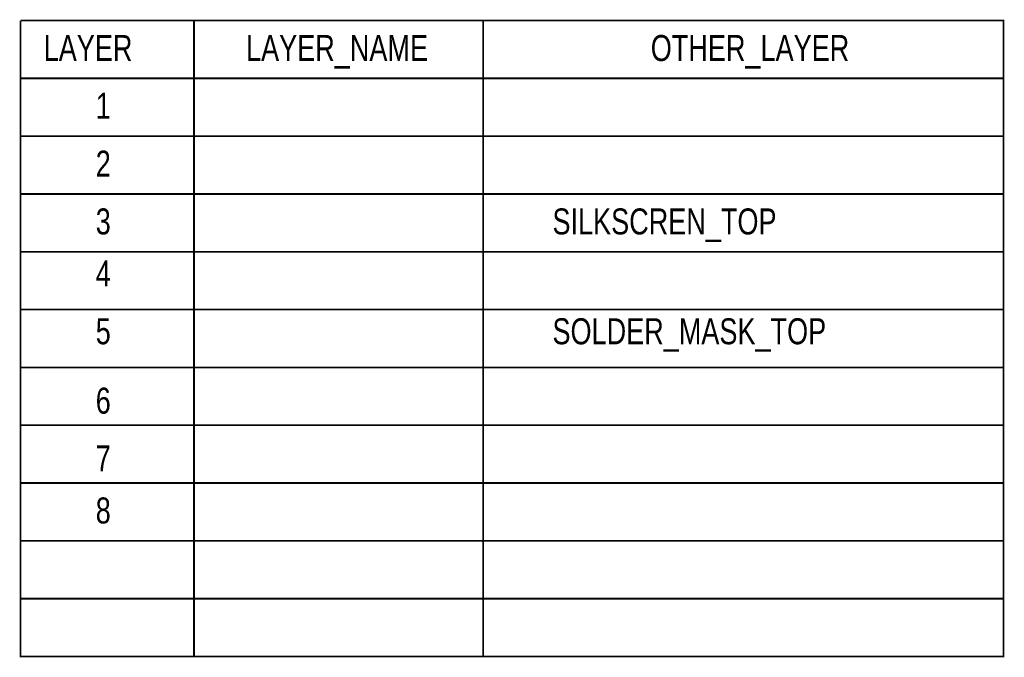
# Model space of a CAD drawing. Extents: x 0 to 180, y 0 to 69.
# Tile 8 of 8: x 137 to 180, y 13 to 41. Entities that reach past the tile are written whole.
import ezdxf

# ---------------------------------------------------------------- set-up
doc = ezdxf.new("R2010")
doc.units = 0
for name, color, linetype in [('BG_OUTLINE', 254, 'CONTINUOUS'), ('PG_SILKSCREEN_TOP', 92, 'CONTINUOUS'), ('PG_SOLDERMASK_TOP', 5, 'CONTINUOUS')]:
    doc.layers.add(name, color=color, linetype=linetype)

msp = doc.modelspace()

# ---------------------------------------------------------------- linework, layer by layer
at = {"layer": 'BG_OUTLINE', "const_width": 0.0762}
for points in [[(136.6774, 40.894), (179.8574, 40.894), (179.8574, 38.354)], [(136.6774, 38.354), (136.6774, 40.894)], [(144.2974, 40.894), (144.2974, 12.954)], [(156.9974, 12.954), (156.9974, 40.894)], [(136.6774, 38.354), (179.8574, 38.354), (179.8574, 12.954), (136.6774, 12.954), (136.6774, 38.354)], [(136.6774, 38.354), (179.8574, 38.354)], [(136.6774, 35.814), (179.8574, 35.814)], [(136.6774, 33.274), (179.8574, 33.274)], [(136.6774, 30.734), (179.8574, 30.734)], [(136.6774, 28.194), (179.8574, 28.194)], [(136.6774, 25.654), (179.8574, 25.654)], [(136.6774, 23.114), (179.8574, 23.114)], [(136.6774, 20.574), (179.8574, 20.574)], [(136.6774, 18.034), (179.8574, 18.034)], [(136.6774, 15.494), (179.8574, 15.494)]]:
    msp.add_lwpolyline(points, dxfattribs=at)

# ---------------------------------------------------------------- texts
at = {"layer": 'BG_OUTLINE', "width": 0.777778}
for s, p in [('LAYER', (137.6934, 39.116)), ('LAYER_NAME', (146.5834, 39.116)), ('OTHER_LAYER', (164.3634, 39.116)), ('1', (139.9794, 36.576)), ('2', (139.9794, 34.036)), ('3', (139.9794, 31.496)), ('4', (139.9794, 29.21)), ('5', (139.9794, 26.67)), ('6', (139.9794, 23.622)), ('7', (139.9794, 21.082)), ('8', (139.9794, 18.796))]:
    msp.add_text(s, height=1.143, dxfattribs=at).set_placement(p)
at = {"layer": 'PG_SILKSCREEN_TOP', "width": 0.777778}
msp.add_text('SILKSCREN_TOP', height=1.143, dxfattribs=at).set_placement((160.0454, 31.496))
at = {"layer": 'PG_SOLDERMASK_TOP', "width": 0.777778}
msp.add_text('SOLDER_MASK_TOP', height=1.143, dxfattribs=at).set_placement((160.0454, 26.67))

doc.saveas('drawing.dxf')
